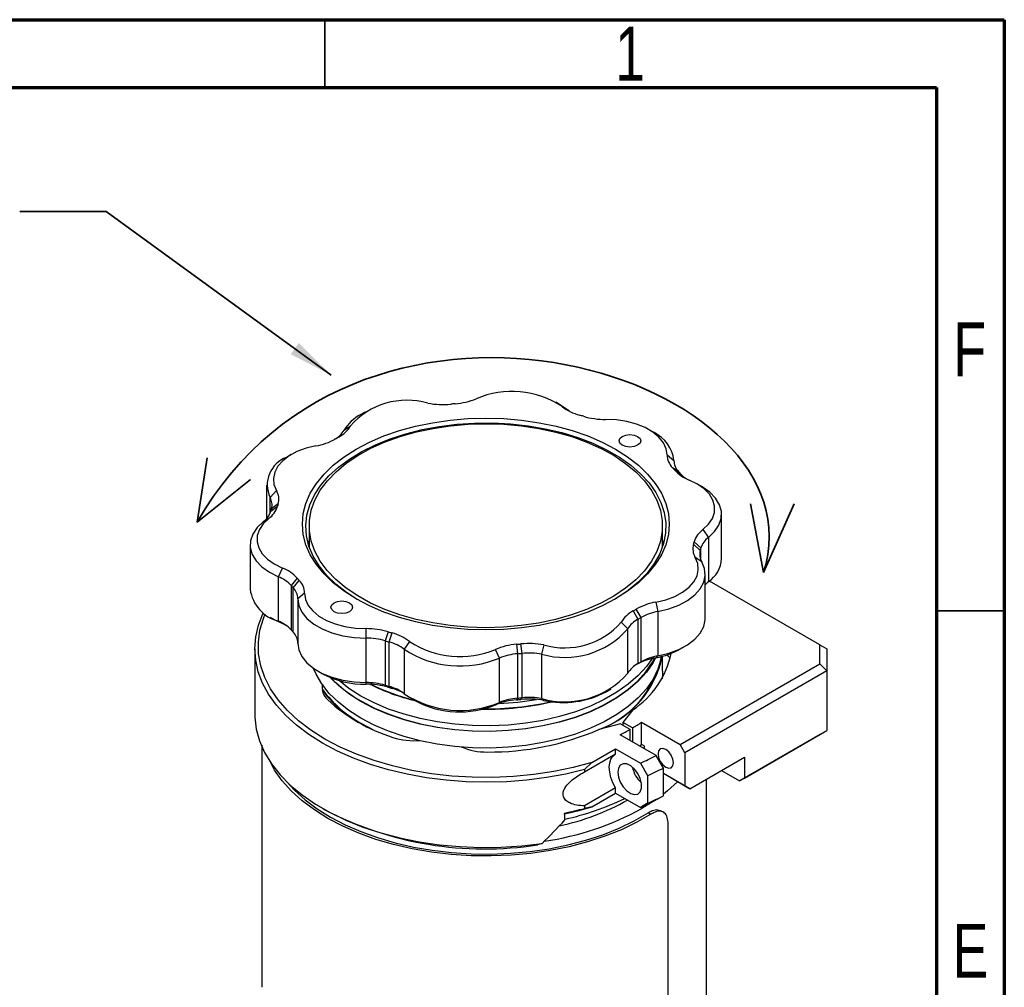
# Model space of a CAD drawing. Header units: millimetres. Extents: x 15 to 415, y 5 to 292.
# Tile 34 of 34: x 343 to 415, y 221 to 292. Entities that reach past the tile are written whole.
import ezdxf

# ---------------------------------------------------------------- set-up
doc = ezdxf.new("R2010")
doc.units = ezdxf.units.MM
doc.layers.add('THICCC', color=7, linetype='Continuous', lineweight=35)
doc.styles.add('SLDTEXTSTYLE0', font='TXT', dxfattribs={"width": 0.75})

msp = doc.modelspace()

# ---------------------------------------------------------------- linework, layer by layer
at = {"color": 7, "linetype": 'Continuous', "lineweight": 70}
for p, q in [((15, 292), (415, 292)), ((415, 292), (415, 5)), ((20, 287), (410, 287)), ((410, 287), (410, 10))]:
    msp.add_line(p, q, dxfattribs=at)
at = {"color": 7, "linetype": 'Continuous', "lineweight": 35}
for p, q in [((365, 287), (365, 292)), ((410, 248.5), (415, 248.5))]:
    msp.add_line(p, q, dxfattribs=at)
at = {"color": 7, "linetype": 'Continuous', "lineweight": 25}
for p, q in [((382.33748, 263.64881), (381.98374, 263.85319)), ((367.98608, 263.1557), (367.63233, 262.95132)), ((382.85902, 263.2945), (382.33748, 263.64881)), ((382.45313, 263.53431), (382.85902, 263.2945)), ((366.4072, 261.79062), (366.88346, 262.11107)), ((389.22088, 261.62461), (388.86714, 261.82899)), ((365.87864, 261.21444), (365.68981, 261.10534)), ((362.52338, 260.00293), (362.16963, 259.79855)), ((390.18342, 259.9812), (390.68341, 259.57151)), ((391.02463, 258.7613), (390.5815, 259.03595)), ((390.72748, 258.87061), (391.17531, 258.59062)), ((360.70705, 257.75912), (360.70705, 255.28439)), ((360.95914, 256.85439), (361.43393, 257.35319)), ((392.72815, 257.65189), (392.37441, 257.85627)), ((360.95914, 255.66689), (360.95914, 256.85439)), ((361.01651, 255.83378), (361.51114, 256.19992)), ((361.56144, 256.3832), (361.06843, 256.02298)), ((360.87052, 255.30015), (360.46741, 255.06255)), ((394.19074, 252.34589), (394.19074, 255.61246)), ((363.84463, 254.76972), (363.84463, 253.20956)), ((389.84463, 253.20956), (389.84463, 254.76972)), ((392.81874, 254.48428), (393.22186, 253.90523)), ((363.84463, 253.71662), (363.76573, 253.46309)), ((389.92353, 253.46309), (389.84463, 253.71662)), ((393.22186, 253.90523), (393.22186, 250.63867)), ((359.49853, 253.35532), (359.49853, 250.08876)), ((392.12783, 253.40122), (392.62083, 252.9448)), ((392.67276, 253.134), (392.17813, 253.58451)), ((392.62083, 252.9448), (392.62083, 252.36764)), ((392.67276, 252.22646), (392.67276, 253.134)), ((392.73013, 252.11339), (392.25533, 252.43123)), ((361.57879, 251.01272), (361.87077, 251.6553)), ((361.57879, 247.74615), (361.57879, 251.01272)), ((362.96179, 250.91382), (362.51395, 250.37716)), ((362.66464, 250.20648), (363.10776, 250.74847)), ((392.98221, 247.94209), (392.98221, 251.20866)), ((362.51395, 250.37716), (362.51395, 247.1106)), ((362.66464, 246.93991), (362.66464, 250.20648)), ((401.42878, 246.00415), (393.29555, 250.6982)), ((363.50585, 249.80322), (363.00585, 249.39627)), ((363.00585, 249.39627), (363.00585, 246.1297)), ((388.27508, 248.02232), (387.91788, 248.63256)), ((389.35251, 249.14317), (389.50476, 248.45998)), ((360.96111, 248.04933), (361.31485, 247.84495)), ((361.31485, 247.84495), (361.87077, 247.57209)), ((387.69052, 248.50134), (388.04038, 247.88686)), ((388.04038, 247.88686), (388.04038, 244.6203)), ((388.27508, 244.75575), (388.27508, 248.02232)), ((389.50476, 248.45998), (389.50476, 245.19341)), ((361.87077, 247.57209), (361.57879, 247.74615)), ((368.02948, 246.49691), (368.02711, 247.1938)), ((387.28206, 247.17716), (386.80581, 247.67335)), ((387.28206, 243.91059), (387.28206, 247.17716)), ((368.02948, 243.23034), (368.02948, 246.49691)), ((369.66491, 246.96404), (369.43331, 246.29997)), ((369.72904, 246.21301), (369.9514, 246.87979)), ((359.84463, 245.70499), (359.84463, 240.90722)), ((369.43331, 246.29997), (369.43331, 243.03341)), ((369.72904, 242.94644), (369.72904, 246.21301)), ((371.23614, 246.25012), (370.83024, 245.67328)), ((370.83024, 245.67328), (370.83024, 242.40672)), ((377.84725, 245.03185), (377.55145, 245.67283)), ((379.11045, 246.04256), (379.18354, 245.34876)), ((379.51136, 245.37873), (379.42802, 246.07159)), ((381.10868, 245.998), (380.95192, 245.31565)), ((391.16589, 245.69829), (391.51963, 245.90266)), ((401.42878, 244.61079), (401.42878, 246.00415)), ((401.42878, 246.00415), (401.92878, 245.71536)), ((401.92878, 245.71536), (401.92878, 244.08294)), ((377.84725, 241.76529), (377.84725, 245.03185)), ((379.18354, 245.34876), (379.18354, 242.0822)), ((379.51136, 242.11217), (379.51136, 245.37873)), ((380.95192, 245.31565), (380.95192, 242.04909)), ((389.50476, 245.19341), (389.35251, 245.05996)), ((389.84463, 244.07171), (389.84463, 245.16949)), ((387.95976, 244.57294), (388.16436, 244.69115)), ((391.1454, 238.67579), (401.42878, 244.61079)), ((401.92878, 244.08294), (401.42878, 244.61079)), ((364.46838, 244.0766), (364.82212, 243.87223)), ((401.92878, 244.08294), (391.49895, 238.06342)), ((401.92878, 244.08294), (401.92878, 239.69349)), ((368.02711, 243.11059), (368.02948, 243.23034)), ((369.43331, 243.03341), (369.66491, 242.88083)), ((369.9514, 242.79659), (369.72904, 242.94644)), ((385.70319, 242.54552), (386.05693, 242.74989)), ((371.35178, 242.0524), (371.70553, 241.84802)), ((379.18354, 242.0822), (379.11045, 241.95935)), ((379.42802, 241.98838), (379.51136, 242.11217)), ((380.95192, 242.04909), (381.10868, 241.91479)), ((377.55145, 241.58962), (377.84725, 241.76529)), ((387.66421, 241.21772), (386.9209, 240.29773)), ((367.6876, 240.2159), (368.52905, 239.77127)), ((386.74413, 240.19571), (385.1501, 239.76671)), ((386.74413, 240.19571), (387.45123, 239.78761)), ((387.62801, 239.88963), (386.9209, 240.29773)), ((386.9209, 240.29773), (386.9209, 240.09368)), ((387.62801, 239.88963), (387.62801, 238.86937)), ((388.31152, 240.31135), (391.1454, 238.67579)), ((388.31152, 238.67807), (388.31152, 240.31135)), ((389.37691, 237.86001), (386.72053, 239.39312)), ((387.45123, 239.78761), (387.45123, 238.9714)), ((401.42878, 239.4047), (395.51851, 235.99362)), ((395.87206, 236.19789), (401.92878, 239.69349)), ((401.42878, 239.4047), (401.92878, 239.69349)), ((388.48868, 238.57582), (388.31152, 238.67807)), ((388.48868, 238.57582), (388.48868, 238.37264)), ((391.49895, 238.06342), (391.1454, 238.67579)), ((360.35916, 237.95575), (360.35916, 220.80628)), ((384.09632, 236.65158), (386.39057, 237.9757)), ((384.65388, 237.35692), (386.39057, 238.35924)), ((386.39057, 238.35924), (388.21674, 237.30528)), ((386.39057, 237.9757), (386.39057, 238.35924)), ((389.90796, 236.94103), (389.37691, 237.86001)), ((391.49895, 238.06342), (391.49895, 235.6135)), ((391.85251, 235.40923), (395.87206, 237.72909)), ((395.87206, 237.72909), (395.87206, 236.19789)), ((384.65388, 237.35692), (384.09632, 236.83097)), ((388.21674, 237.30528), (388.75166, 236.38407)), ((384.09632, 236.83097), (384.09632, 236.65158)), ((388.75166, 236.38407), (388.75166, 234.34247)), ((389.90796, 234.89942), (389.90796, 236.94103)), ((391.49895, 235.6135), (389.90796, 236.53173)), ((391.85251, 235.40923), (389.90796, 236.53151)), ((394.19179, 236.75933), (395.51851, 235.99362)), ((391.49895, 235.6135), (391.85251, 235.40923)), ((393.09463, 218.95998), (393.09463, 236.12611)), ((395.51851, 235.99362), (395.87206, 236.19789)), ((386.39057, 235.47622), (384.09632, 234.1521)), ((384.65388, 234.09035), (386.39057, 235.09268)), ((386.39057, 235.09268), (386.39057, 235.47622)), ((386.39057, 235.09268), (388.21674, 234.03872)), ((388.99973, 234.40302), (389.73095, 234.79742)), ((389.73095, 234.79742), (389.90796, 234.89942)), ((384.09632, 234.1521), (384.09632, 233.97272)), ((384.65388, 234.09035), (384.09632, 233.97272)), ((388.75166, 234.34247), (388.21674, 234.03872)), ((389.02838, 234.39516), (388.33512, 233.96931)), ((364.81742, 233.97316), (364.99429, 233.87098)), ((382.65897, 233.11658), (382.65897, 233.62698)), ((388.79361, 233.63245), (388.99843, 233.54783)), ((389.84717, 233.72787), (389.64589, 233.81103)), ((390.26149, 215.66281), (390.26149, 232.81228)), ((380.98362, 231.391), (380.6531, 231.28908))]:
    msp.add_line(p, q, dxfattribs=at)
at = {"color": 7, "linetype": 'Continuous', "lineweight": 25, "flags": 128}
for points in [[(383.00874, 263.1841), (382.96995, 263.21097), (382.85902, 263.2945)], [(386.39057, 260.40161), (387.28027, 259.83506), (388.06947, 259.22091), (388.75057, 258.56508), (389.31701, 257.87387), (389.76333, 257.15395), (390.08523, 256.41225), (390.27963, 255.65591), (390.34463, 254.89221), (390.27963, 254.12851), (390.08523, 253.37217), (389.76333, 252.63047), (389.31701, 251.91055), (388.75057, 251.21934), (388.06947, 250.56351), (387.28027, 249.94936), (386.39057, 249.38282), (385.40894, 248.86933), (384.34483, 248.41385), (383.20849, 248.02076), (382.01086, 247.69384), (380.76347, 247.43625), (379.47835, 247.25046), (378.16786, 247.13827), (376.84463, 247.10075), (375.5214, 247.13827), (374.21091, 247.25046), (372.92579, 247.43625), (371.67841, 247.69384), (370.48078, 248.02076), (369.34443, 248.41385), (368.28032, 248.86933), (367.29869, 249.38282), (366.40899, 249.94936), (365.61979, 250.56351), (364.93869, 251.21934), (364.37226, 251.91055), (363.92594, 252.63047), (363.60403, 253.37217), (363.40964, 254.12851), (363.34463, 254.89221), (363.40964, 255.65591), (363.60403, 256.41225), (363.92594, 257.15395), (364.37226, 257.87387), (364.93869, 258.56508), (365.61979, 259.22091), (366.40899, 259.83506), (367.29869, 260.40161), (368.28032, 260.91509), (369.34443, 261.37057), (370.48078, 261.76367), (371.67841, 262.09058), (372.92579, 262.34817), (374.21091, 262.53396), (375.5214, 262.64615), (376.84463, 262.68367), (378.16786, 262.64615), (379.47835, 262.53396), (380.76347, 262.34817), (382.01086, 262.09058), (383.20849, 261.76367), (384.34483, 261.37057), (385.40894, 260.91509), (386.39057, 260.40161)], [(367.38287, 249.33466), (366.58916, 249.84595), (365.80477, 250.45935), (365.1301, 251.11477), (364.57186, 251.8057), (364.13559, 252.52528), (363.82563, 253.26635), (363.64505, 254.02156), (363.59566, 254.78338), (363.67794, 255.54426), (363.89109, 256.29663), (364.23296, 257.03302), (364.70018, 257.74609), (365.2881, 258.42878), (365.99087, 259.07429), (366.80151, 259.67621), (367.71196, 260.22855), (368.71318, 260.72583), (369.79521, 261.1631), (370.9473, 261.53602), (372.158, 261.84088), (373.41528, 262.07465), (374.70664, 262.23502), (376.01925, 262.32037), (377.34007, 262.32988), (378.65595, 262.26343), (379.95384, 262.1217), (381.22083, 261.90609), (382.44432, 261.61874), (383.61217, 261.26252), (384.71275, 260.84095), (385.73514, 260.35823), (386.66916, 259.81916), (387.50555, 259.2291), (388.23599, 258.5939), (388.85321, 257.91989), (389.35109, 257.21375), (389.72467, 256.48252), (389.97024, 255.73345), (390.08537, 254.97399), (390.0689, 254.21169), (389.921, 253.45412), (389.64315, 252.70882), (389.2381, 251.98318), (388.70987, 251.28443), (388.06373, 250.61951), (387.30608, 249.99502), (386.44446, 249.41717), (386.30639, 249.33466)], [(390.18342, 259.9812), (390.11795, 260.43507), (389.91612, 260.87536), (389.58413, 261.28853), (389.13219, 261.66187), (388.5742, 261.98392), (387.92731, 262.24475), (387.21143, 262.43636), (386.44855, 262.55284), (385.66215, 262.59063)], [(385.30259, 249.07195), (384.26043, 248.60733), (383.14217, 248.20595), (381.95929, 247.87192), (380.72392, 247.60867), (379.44875, 247.4189), (378.14686, 247.30457), (376.83161, 247.26683), (375.51649, 247.30609), (374.21499, 247.42193), (372.94049, 247.61317), (371.70604, 247.87785), (370.52432, 248.21324), (369.40746, 248.61592), (368.36691, 249.08174), (367.41336, 249.60592), (366.55658, 250.1831), (365.80537, 250.80734), (365.16744, 251.47224), (364.64934, 252.17097), (364.25637, 252.89638), (363.99258, 253.641), (363.86066, 254.39721), (363.86198, 255.15724), (363.99652, 255.91329), (364.2629, 256.65761), (364.65838, 257.38256), (365.17891, 258.08069), (365.81915, 258.74485), (366.57252, 259.36822), (367.4313, 259.9444), (368.38668, 260.46749), (369.42884, 260.9321), (370.5471, 261.33348), (371.72998, 261.66751), (372.96534, 261.93076), (374.24051, 262.12053), (375.5424, 262.23486), (376.85766, 262.2726), (378.17278, 262.23334), (379.47427, 262.1175), (380.74878, 261.92626), (381.98322, 261.66158), (383.16494, 261.32619), (384.2818, 260.92351), (385.32235, 260.45769), (386.27591, 259.93351), (387.13268, 259.35633), (387.88389, 258.73209), (388.52182, 258.06719), (389.03993, 257.36846), (389.43289, 256.64306), (389.69669, 255.89843), (389.8286, 255.14222), (389.82728, 254.38219), (389.69274, 253.62614), (389.42636, 252.88182), (389.03088, 252.15688), (388.51035, 251.45874), (387.87011, 250.79458), (387.11674, 250.17121), (386.25796, 249.59503), (385.30259, 249.07195)], [(388.01692, 261.34024), (388.19034, 261.19045), (388.25123, 261.01376), (388.19034, 260.83707), (388.01692, 260.68728), (387.75738, 260.58719), (387.45123, 260.55204), (387.14509, 260.58719), (386.88555, 260.68728), (386.71213, 260.83707), (386.65123, 261.01376), (386.71213, 261.19045), (386.88555, 261.34024), (387.14509, 261.44033), (387.45123, 261.47548), (387.75738, 261.44033), (388.01692, 261.34024)], [(364.33676, 260.64125), (363.60908, 260.46507), (362.94591, 260.21823), (362.36766, 259.90832), (361.89209, 259.54488), (361.53384, 259.13909), (361.30391, 258.70341), (361.20939, 258.25125), (361.25318, 257.79652), (361.43393, 257.35319)], [(392.81874, 254.48428), (393.22802, 254.87367), (393.51314, 255.29834), (393.66534, 255.74523), (393.67994, 256.20058), (393.55649, 256.65041), (393.2988, 257.08088), (392.91477, 257.47875), (392.41623, 257.83178), (391.8185, 258.12913)], [(393.22186, 253.90523), (393.6766, 254.33789), (393.9934, 254.80975), (394.16251, 255.30629), (394.17874, 255.81224), (394.04158, 256.31205), (393.75525, 256.79035), (393.32855, 257.23242), (392.77462, 257.62468), (392.72815, 257.65189)], [(360.87052, 255.30015), (360.46125, 254.91075), (360.17613, 254.48608), (360.02393, 254.0392), (360.00932, 253.58384), (360.13277, 253.13401), (360.39047, 252.70354), (360.77449, 252.30567), (361.27304, 251.95264), (361.87077, 251.6553)], [(360.46741, 255.06255), (360.01266, 254.62989), (359.69586, 254.15803), (359.52675, 253.66149), (359.51052, 253.15554), (359.64769, 252.65573), (359.93402, 252.17743), (360.36071, 251.73536), (360.91465, 251.3431), (361.57879, 251.01272)], [(389.35251, 249.14317), (390.08019, 249.31936), (390.74335, 249.5662), (391.32161, 249.8761), (391.79717, 250.23954), (392.15543, 250.64534), (392.38535, 251.08101), (392.47987, 251.53317), (392.43608, 251.98791), (392.25533, 252.43123)], [(389.50476, 248.45998), (390.31329, 248.65574), (391.05014, 248.93001), (391.69265, 249.27435), (392.22106, 249.67817), (392.61912, 250.12906), (392.87459, 250.61314), (392.97961, 251.11554), (392.93096, 251.6208), (392.73013, 252.11339)], [(363.00585, 249.39627), (363.07859, 248.89197), (363.30285, 248.40276), (363.67173, 247.94368), (364.17388, 247.52885), (364.79387, 247.17103), (365.51264, 246.88121), (366.30806, 246.66832), (367.1557, 246.53889), (368.02948, 246.49691)], [(363.50585, 249.80322), (363.57131, 249.34935), (363.77315, 248.90907), (364.10514, 248.4959), (364.55708, 248.12255), (365.11507, 247.80051), (365.76195, 247.53967), (366.47784, 247.34807), (367.24071, 247.23158), (368.02711, 247.1938)], [(366.80372, 249.09715), (366.97713, 248.94735), (367.03803, 248.77066), (366.97713, 248.59397), (366.80372, 248.44418), (366.54418, 248.34409), (366.23803, 248.30895), (365.93188, 248.34409), (365.67234, 248.44418), (365.49893, 248.59397), (365.43803, 248.77066), (365.49893, 248.94735), (365.67234, 249.09715), (365.93188, 249.19723), (366.23803, 249.23238), (366.54418, 249.19723), (366.80372, 249.09715)], [(384.09632, 236.83097), (382.72367, 236.49891), (381.30596, 236.23741), (379.85405, 236.04848), (378.37907, 235.93357), (376.89233, 235.89356), (375.40523, 235.92876), (373.92916, 236.03889), (372.47543, 236.22311), (371.0552, 236.48001), (369.67934, 236.80762), (368.35841, 237.20343), (367.10252, 237.6644), (365.9213, 238.18701), (364.82382, 238.76724), (363.81847, 239.40065), (362.91297, 240.08238), (362.11426, 240.80721), (361.42845, 241.56958), (360.86081, 242.36365), (360.41569, 243.18333), (360.0965, 244.02234), (359.90568, 244.87425), (359.8447, 245.73252), (359.91402, 246.59059), (360.11312, 247.44186), (360.44047, 248.27983), (360.48332, 248.36909)], [(384.65388, 237.35692), (383.27893, 236.98368), (381.85104, 236.68388), (380.38195, 236.46), (378.88376, 236.31388), (377.36878, 236.24671), (375.84949, 236.25905), (374.33839, 236.3508), (372.84791, 236.5212), (371.39032, 236.76886), (369.97762, 237.09173), (368.62142, 237.48716), (367.33289, 237.95189), (366.12262, 238.4821), (365.00059, 239.07342), (363.97602, 239.721), (363.05735, 240.4195), (362.25212, 241.16317), (361.56698, 241.94589), (361.00755, 242.76123), (360.57845, 243.60247), (360.28319, 244.46269), (360.12422, 245.33481), (360.10283, 246.21166), (360.21922, 247.08603), (360.4724, 247.9507), (360.60531, 248.27806)], [(389.50476, 245.19341), (390.31329, 245.38918), (391.05014, 245.66344), (391.69265, 246.00778), (392.22106, 246.4116), (392.61912, 246.86249), (392.87459, 247.34657), (392.97961, 247.84897), (392.98221, 247.94209)], [(361.87077, 247.57209), (362.03961, 247.49739), (362.11261, 247.46205)], [(363.00585, 246.1297), (363.07859, 245.6254), (363.30285, 245.1362), (363.67173, 244.67712), (364.17388, 244.26229), (364.79387, 243.90446), (365.51264, 243.61465), (366.30806, 243.40175), (367.1557, 243.27232), (368.02948, 243.23034)], [(389.78238, 245.17576), (389.74047, 244.96125), (389.50814, 244.21314), (389.14587, 243.48244), (388.65738, 242.77663), (388.04767, 242.10297), (387.323, 241.46837), (386.49081, 240.87933), (385.55963, 240.34191), (384.53903, 239.86162), (383.43948, 239.44338), (382.27225, 239.09148), (381.04933, 238.80955), (379.78326, 238.60047), (378.48703, 238.46639), (377.17396, 238.40867), (375.8575, 238.42793), (374.55117, 238.52395), (373.26838, 238.69575), (372.02229, 238.94158), (370.82568, 239.25889), (369.69083, 239.64445), (368.62939, 240.0943), (367.65224, 240.60381), (366.76943, 241.16776), (365.99, 241.78037), (365.32195, 242.43534), (364.77214, 243.12596), (364.34621, 243.84514), (364.15717, 244.27386)], [(389.33653, 245.05699), (389.14587, 244.7074), (388.65738, 244.00159), (388.04767, 243.32793), (387.323, 242.69333), (386.49081, 242.10429), (385.55963, 241.56687), (384.53903, 241.08658), (383.43948, 240.66834), (382.27225, 240.31645), (381.04933, 240.03451), (379.78326, 239.82543), (378.48703, 239.69135), (377.17396, 239.63364), (375.8575, 239.65289), (374.55117, 239.74891), (373.26838, 239.92072), (372.02229, 240.16654), (370.82568, 240.48386), (369.69083, 240.86942), (368.62939, 241.31926), (367.65224, 241.82877), (366.76943, 242.39273), (365.99, 243.00533), (365.37753, 243.59957)], [(389.07665, 245.00183), (388.65738, 244.40991), (388.04767, 243.73625), (387.323, 243.10165), (386.49081, 242.51262), (385.55963, 241.97519), (384.53903, 241.4949), (383.43948, 241.07666), (382.27225, 240.72477), (381.04933, 240.44284), (379.78326, 240.23375), (378.48703, 240.09967), (377.17396, 240.04196), (375.8575, 240.06121), (374.55117, 240.15723), (373.26838, 240.32904), (372.02229, 240.57486), (370.82568, 240.89218), (369.69083, 241.27774), (368.62939, 241.72758), (367.65224, 242.23709), (366.76943, 242.80105), (366.06791, 243.34622)], [(367.6876, 241.84918), (368.66098, 241.34163), (369.71834, 240.89351), (370.84883, 240.50944), (372.04083, 240.19334), (373.28214, 239.94846), (374.56, 239.77732), (375.8613, 239.68166), (377.17269, 239.66249), (378.48072, 239.71997), (379.77195, 239.85354), (381.03315, 240.06182), (382.25137, 240.34267), (383.41411, 240.69321), (384.50944, 241.10984), (385.52612, 241.58828), (386.45371, 242.12364), (387.2827, 242.71041), (388.00458, 243.34257), (388.61194, 244.01364), (389.09856, 244.71673), (389.27889, 245.04586)], [(389.84463, 244.07171), (389.84046, 243.88164), (389.8085, 243.51272)], [(359.84463, 240.90722), (359.84917, 240.68057), (359.95264, 239.80298), (360.19188, 238.93427), (360.56497, 238.08142), (361.0689, 237.25128), (361.69963, 236.45052), (362.45209, 235.68559), (363.32022, 234.96262), (364.29706, 234.28743), (365.37474, 233.66545), (366.54462, 233.10168), (367.79728, 232.60064), (369.12266, 232.16636), (370.5101, 231.80234), (371.94846, 231.5115), (373.42616, 231.29617), (374.93135, 231.15809), (376.45191, 231.09838), (377.97563, 231.11749), (379.49026, 231.2153), (380.98362, 231.391)], [(388.14579, 238.57054), (388.22877, 238.62393), (388.31152, 238.67807)], [(386.39057, 235.47622), (386.19551, 235.85435), (386.05029, 236.24335), (385.96074, 236.62756), (385.93049, 236.9915), (385.96074, 237.32051), (386.05029, 237.60136), (386.19551, 237.82273), (386.39057, 237.9757)], [(390.08474, 238.30798), (389.86826, 238.38319), (389.68474, 238.34748), (389.56212, 238.20631), (389.51906, 237.98115), (389.56212, 237.70628), (389.68474, 237.42356), (389.86826, 237.17602), (390.08474, 237.00135), (390.30122, 236.92614), (390.48474, 236.96184), (390.60737, 237.10302), (390.65043, 237.32818), (390.60737, 237.60305), (390.48474, 237.88577), (390.30122, 238.13331), (390.08474, 238.30798)], [(388.99843, 233.54783), (387.95339, 232.9472), (386.8196, 232.40283), (385.60612, 231.91906), (384.32263, 231.49977), (382.9794, 231.14829), (381.58715, 230.86744), (380.15701, 230.65947), (378.70041, 230.52603), (377.22898, 230.46819), (375.75448, 230.48641), (374.2887, 230.58056), (372.84333, 230.74986), (371.42993, 230.99298), (370.05979, 231.30797), (368.74386, 231.69231), (367.49265, 232.14293), (366.31615, 232.65623), (365.22378, 233.22812), (364.22425, 233.85402), (363.32555, 234.52893), (362.53486, 235.24746), (361.8585, 236.00387), (361.30187, 236.79211), (360.96033, 237.41138)], [(386.54921, 236.63441), (386.5971, 236.27531), (386.73558, 235.89985), (386.94965, 235.54871), (387.21611, 235.25994), (387.50608, 235.06484), (387.78814, 234.98454), (388.03173, 235.02775), (388.21044, 235.18978), (388.30492, 235.45309), (388.30492, 235.78912), (388.21044, 236.16148), (388.03173, 236.5298), (387.78814, 236.85418), (387.50608, 237.09947), (387.21611, 237.23907), (386.94965, 237.25787), (386.73558, 237.15383), (386.5971, 236.93822), (386.54921, 236.63441)], [(362.19734, 235.92713), (362.76202, 235.3089), (363.54089, 234.60299), (364.4257, 233.93996), (365.40939, 233.32509), (366.48414, 232.76328), (367.64139, 232.25901), (368.87192, 231.81628), (370.16593, 231.43862), (371.51312, 231.12904), (372.90277, 230.89001), (374.3238, 230.72343), (375.76491, 230.63062), (377.21461, 230.61233), (378.66137, 230.66869), (380.09366, 230.79927), (381.50008, 231.00301), (382.86943, 231.27831), (384.19081, 231.62296), (385.45369, 232.03423), (386.64803, 232.50883), (387.76429, 233.04299), (388.79361, 233.63245)], [(390.94106, 235.93526), (390.20217, 235.26001), (389.90796, 235.02289)]]:
    msp.add_lwpolyline(points, dxfattribs=at)
at = {"color": 7, "linetype": 'Continuous', "lineweight": 25}
for centre, radius, start, end in [((378.75429, 257.90261), 6.73776, 56.7035213, 112.8506011), ((371.04882, 258.47089), 5.53183, 73.924788, 138.8492845), ((373.67905, 269.64511), 5.96077, 259.3806663, 275.6050183), ((374.18384, 268.87902), 5.15231, 274.3965892, 292.2867506), ((376.8051, 237.6356), 26.20102, 94.874253, 95.5716246), ((384.68295, 266.45836), 3.67726, 232.6716385, 255.1073464), ((369.1679, 260.1036), 3.23535, 118.3346738, 148.5714237), ((377.81176, 242.22339), 21.51353, 73.2153093, 74.0106182), ((385.62173, 268.25489), 5.66441, 253.6202223, 270.4088976), ((364.78897, 262.76849), 1.89074, 299.830936, 328.8562017), ((364.95762, 263.28219), 2.25397, 297.5103183, 328.695878), ((388.09552, 259.27549), 2.60477, 6.5256554, 64.4028592), ((363.59187, 265.00483), 4.4267, 279.687328, 299.495606), ((373.19015, 248.56021), 14.61464, 119.4766025, 120.5057707), ((362.91825, 257.76983), 2.16244, 110.254489, 205.0452841), ((391.5801, 260.01296), 1.39705, 181.3024305, 224.3737955), ((391.88057, 259.59873), 1.19747, 181.3024305, 224.3737955), ((384.15638, 253.2165), 8.66881, 40.7103563, 42.1681911), ((392.8555, 260.82839), 2.8916, 222.6141283, 248.984312), ((384.39224, 252.75413), 8.94845, 40.7103563, 42.1681912), ((392.72015, 259.94985), 2.05768, 221.3429962, 236.2394855), ((360.38464, 256.72189), 1.22456, 343.9441456, 31.033235), ((360.05975, 256.31328), 1.04962, 343.9441456, 31.033235), ((359.60151, 256.26014), 1.47784, 305.8681915, 343.2316119), ((359.8603, 256.69734), 1.72415, 305.8681915, 343.2316119), ((366.56379, 254.41318), 5.72629, 163.6726634, 165.6358474), ((366.88506, 254.82371), 5.54734, 163.6726634, 165.6358474), ((393.82896, 253.08708), 1.72415, 125.8681915, 163.2316119), ((394.08776, 252.70764), 1.47784, 125.8681915, 163.2316119), ((393.30462, 253.06254), 1.22456, 163.9441456, 211.033235), ((386.8042, 254.96071), 5.54734, 343.6726634, 345.6358474), ((393.62951, 252.6545), 1.04962, 163.9441456, 211.033235), ((387.12548, 254.5546), 5.72629, 343.6726634, 345.6358474), ((391.99215, 252.46509), 2.20182, 303.9519573, 356.8967466), ((360.83377, 248.95604), 2.8916, 42.6141283, 68.984312), ((360.68994, 248.69906), 2.47852, 42.6141283, 68.984312), ((369.53289, 256.56792), 8.66881, 220.7103563, 222.1681911), ((362.10916, 249.77147), 1.39705, 1.3024305, 44.3737955), ((362.28672, 250.46975), 2.8141, 187.7809876, 255.4299319), ((369.29702, 256.21366), 8.94845, 220.7103563, 222.1681912), ((361.8087, 249.36905), 1.19747, 1.3024305, 44.3737955), ((394.4087, 249.11623), 1.93039, 127.938862, 137.6431326), ((380.49912, 261.22422), 14.61464, 299.4766024, 300.5057707), ((390.09739, 244.77959), 4.4267, 99.687328, 119.495606), ((388.73164, 246.50223), 2.25397, 117.5103183, 148.695878), ((388.93278, 246.17334), 1.93197, 117.5103183, 148.695878), ((380.617, 261.02015), 15.08608, 299.4766024, 300.5057707), ((390.14323, 244.71977), 3.79431, 99.687328, 119.495606), ((360.68994, 245.4325), 2.47852, 42.6141283, 68.984312), ((369.29702, 252.94709), 8.94845, 220.7103563, 222.1681912), ((368.06753, 241.52953), 5.66441, 73.6202223, 90.4088976), ((382.65388, 251.2218), 6.14648, 253.924788, 318.8492845), ((382.64044, 251.31353), 5.53183, 253.924788, 318.8492845), ((361.8087, 246.10248), 1.19747, 1.3024305, 44.3737955), ((368.06413, 241.64182), 4.85521, 73.6202223, 90.4088976), ((375.8775, 267.56103), 21.51354, 253.2153093, 254.0106182), ((369.00632, 243.32606), 3.67726, 52.6716385, 75.1073464), ((375.84631, 267.56138), 22.20752, 253.2153093, 254.0106182), ((368.91897, 243.16695), 3.15194, 52.6716385, 75.1073464), ((374.94006, 251.93072), 7.4864, 236.7035213, 292.8506011), ((374.93498, 251.88181), 6.73776, 236.7035213, 292.8506011), ((379.50542, 240.90541), 5.15231, 94.3965892, 112.2867506), ((376.88417, 272.14882), 26.20102, 274.874253, 275.5716247), ((380.01021, 240.13931), 5.96077, 79.3806663, 95.6050183), ((388.40271, 250.65311), 5.67322, 279.6377038, 299.1473149), ((379.52209, 240.94549), 4.41627, 94.3965892, 112.2867506), ((376.88544, 272.29717), 27.04621, 274.874253, 275.5716247), ((380.01038, 240.29392), 5.10924, 79.3806663, 95.6050183), ((382.66558, 246.58595), 7.25787, 290.0310471, 348.6134032), ((382.639, 246.64917), 7.34399, 291.4388968, 348.3494614), ((384.00843, 246.72068), 6.60661, 303.5972988, 348.2195227), ((390.11233, 240.64022), 4.48458, 99.7547688, 118.1085764), ((390.14323, 241.45321), 3.79431, 99.687328, 119.495606), ((389.47032, 244.4113), 1.09626, 31.6040975, 50.8709337), ((388.93278, 242.90678), 1.93197, 117.5103183, 148.695878), ((380.617, 257.75359), 15.08608, 299.4766024, 300.5057707), ((367.86914, 249.57001), 6.46135, 241.8633264, 271.4008915), ((372.4149, 250.26388), 9.65166, 223.97217, 240.6731263), ((382.65388, 247.95523), 6.14648, 253.924788, 318.8492845), ((365.95712, 242.84074), 1.15686, 166.264779, 229.6684134), ((368.06753, 237.44633), 5.66441, 73.6202223, 90.4088976), ((368.06413, 238.37526), 4.85521, 73.6202223, 90.4088976), ((375.50187, 257.64015), 16.21457, 243.696425, 256.1521489), ((375.49463, 257.58681), 16.12982, 243.9145246, 255.7441761), ((375.84631, 264.29481), 22.20752, 253.2153093, 254.0106182), ((375.8775, 263.47782), 21.51353, 253.2153093, 254.0106182), ((368.91897, 239.90038), 3.15194, 52.6716385, 75.1073464), ((368.80773, 238.72188), 4.23217, 63.7355272, 74.3218292), ((371.82754, 247.89119), 8.75062, 216.6727463, 240.1630758), ((371.9048, 247.92839), 8.79018, 216.4407895, 241.3301168), ((374.94006, 248.66416), 7.4864, 236.7035213, 292.8506011), ((379.52209, 237.67893), 4.41627, 94.3965892, 112.2867506), ((376.88544, 269.0306), 27.04621, 274.874253, 275.5716247), ((380.01038, 237.02736), 5.10924, 79.3806663, 95.6050183), ((382.5434, 248.51325), 6.75263, 257.7329522, 297.9002352), ((373.76341, 251.24789), 12.62832, 227.3555858, 252.6620411), ((374.90733, 248.02716), 6.9594, 242.6084585, 292.3296616), ((376.8795, 262.90143), 21.63753, 269.091627, 283.032407), ((376.89057, 262.76329), 21.47042, 269.3661988, 282.8536457), ((379.50542, 236.8222), 5.15231, 94.3965892, 112.2867506), ((376.89192, 263.41764), 21.74347, 272.4573285, 279.7712578), ((376.88417, 268.06561), 26.20102, 274.8742529, 275.5716247), ((380.01021, 236.05611), 5.96077, 79.3806663, 95.6050183), ((380.91565, 251.53352), 13.44009, 299.9621727, 303.3865143), ((371.51875, 243.86884), 4.91595, 252.0052636, 275.664935), ((377.09733, 258.60149), 20.48404, 269.5992995, 293.1490157), ((380.03182, 252.65658), 14.85457, 296.7616131, 299.9649355), ((376.86997, 242.63037), 4.51321, 245.9556369, 271.0678054), ((380.08831, 255.79597), 20.19844, 293.7300814, 297.3785294), ((389.59652, 237.37289), 1.99837, 190.6486049, 229.3337683), ((380.2626, 255.48721), 20.90441, 293.9594301, 297.477718), ((380.2626, 253.44561), 20.90441, 293.9594301, 297.477718), ((378.42137, 250.3888), 18.11764, 282.1999049, 299.2549628), ((377.58237, 257.41253), 24.37068, 281.8177424, 286.8678003), ((378.33293, 252.72132), 20.02046, 282.4789544, 295.8527722), ((379.93463, 252.86275), 20.56544, 293.7482958, 296.1544664), ((376.75876, 256.44567), 25.45623, 242.4743819, 278.7997563), ((378.12114, 252.4902), 21.15062, 278.2409412, 298.8760313), ((377.48808, 258.2848), 25.19417, 281.8436513, 285.2061362)]:
    msp.add_arc(centre, radius, start, end, dxfattribs=at)
msp.add_ellipse((376.84463, 242.33635), major_axis=(14.94369, 18.40896), ratio=0.44025841, start_param=4.46138048, end_param=4.56450434, dxfattribs=at)
for points, knots in [([(360.37255, 238.58589), (360.36805, 238.49896), (360.35985, 238.34075), (360.35937, 238.07534), (360.35916, 237.95575)], [0, 0, 0, 0, 0.54944184, 1, 1, 1, 1]), ([(384.09632, 234.1521), (383.90706, 234.16287), (383.52959, 234.18434), (383.06337, 234.32725), (382.72391, 234.5468), (382.55956, 234.78623), (382.51711, 235.05112), (382.57014, 235.30759), (382.75889, 235.6413), (383.20521, 236.09905), (383.70401, 236.42665), (384.04676, 236.62317), (384.09632, 236.65158)], [0, 0, 0, 0, 0.13670167, 0.27263573, 0.3612497, 0.45068198, 0.50024878, 0.56834978, 0.63609441, 0.75256885, 0.96422288, 1, 1, 1, 1]), ([(389.63276, 233.78598), (389.58713, 233.81127), (389.44331, 233.89098), (389.14313, 233.82415), (388.89379, 233.6874), (388.79361, 233.63245)], [0, 0, 0, 0, 0.21757829, 0.68563096, 1, 1, 1, 1]), ([(390.26149, 232.81228), (390.24868, 232.98548), (390.22307, 233.33188), (390.0197, 233.66057), (389.70919, 233.79815), (389.34925, 233.74384), (389.09896, 233.604), (388.99843, 233.54783)], [0, 0, 0, 0, 0.214349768, 0.428702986, 0.642915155, 0.856580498, 1, 1, 1, 1])]:
    msp.add_open_spline(points, degree=3, knots=knots, dxfattribs=at)
at = {"layer": 'THICCC'}
for p, q in [((348.89545, 277.87879), (342.54545, 277.87879)), ((365.45685, 265.8555), (348.89545, 277.87879)), ((355.59255, 255.01801), (356.34327, 259.76889)), ((355.59255, 255.01801), (359.5311, 258.17497)), ((397.27859, 251.31601), (396.31893, 256.38848)), ((397.27859, 251.31601), (399.53625, 256.38848))]:
    msp.add_line(p, q, dxfattribs=at)
msp.add_open_spline([(397.27859, 251.31601), (401.80679, 265.7276), (367.87168, 276.46744), (355.59255, 255.01801)], degree=3, dxfattribs=at)
msp.add_solid([(365.45685, 265.8555), (363.08321, 268.20648), (362.48632, 267.3843)], dxfattribs=at)

# ---------------------------------------------------------------- texts
at = {"color": 7, "linetype": 'Continuous', "lineweight": 0, "char_height": 3.96875, "attachment_point": 2, "style": 'SLDTEXTSTYLE0'}
for s, insert in [('1', (387.46004, 291.47584)), ('F', (412.45774, 269.72584)), ('E', (412.50781, 225.47584))]:
    msp.add_mtext(s, dxfattribs=dict(at, insert=insert))

doc.saveas('drawing.dxf')
